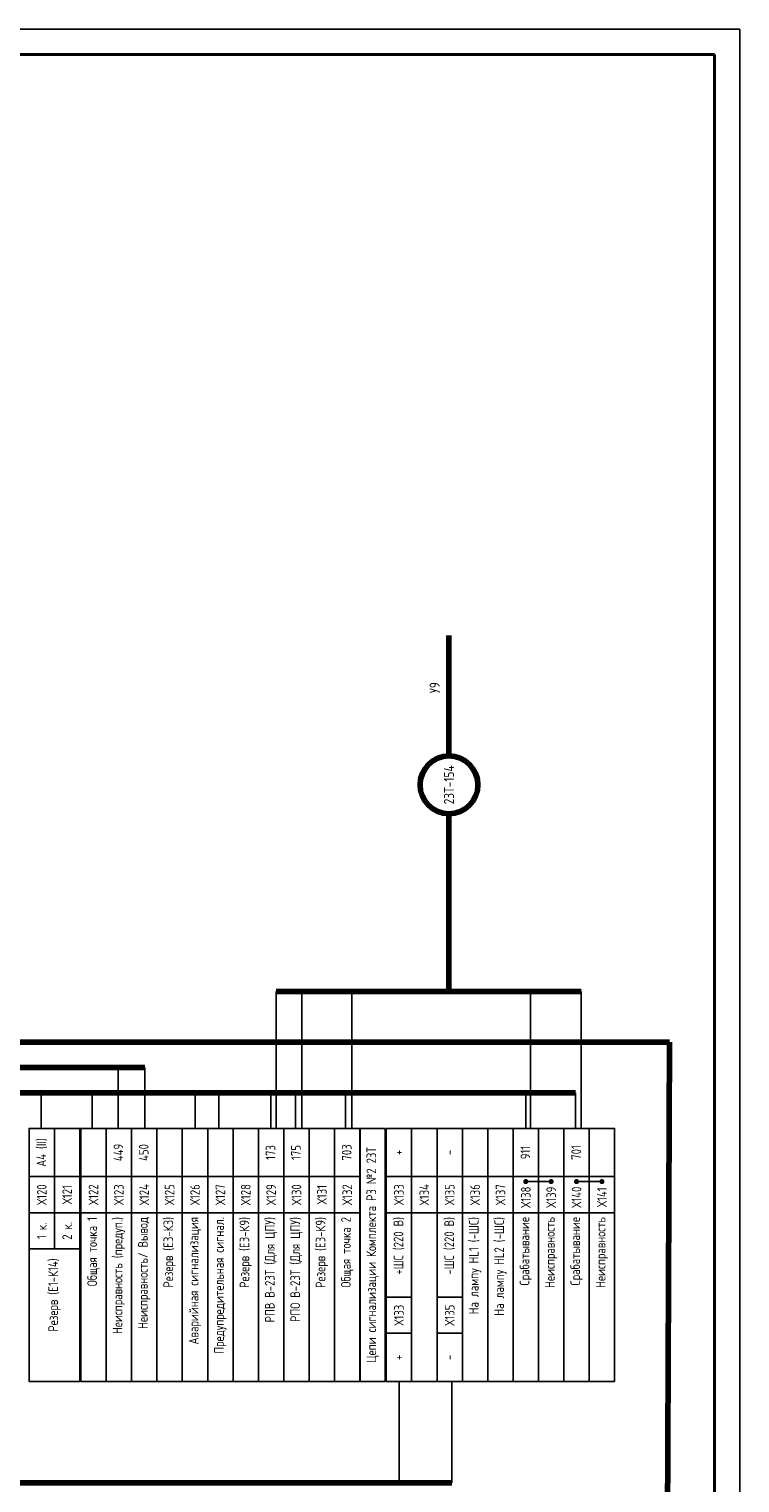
# Model space of a CAD drawing. Header units: millimetres. Extents: x 616 to 6196, y 2487 to 5711.
# Tile 46 of 46: x 6056 to 6196, y 3613 to 3899. Entities that reach past the tile are written whole.
import ezdxf

# ---------------------------------------------------------------- set-up
doc = ezdxf.new("R2010")
doc.units = ezdxf.units.MM
doc.styles.add('SIMPLEX', font='GOST.ttf', dxfattribs={"height": 5})

msp = doc.modelspace()

# ---------------------------------------------------------------- linework, layer by layer
at = {"lineweight": -2}
for p, q in [((6196.14, 3899.35), (5355.14, 3899.35)), ((6196.14, 3305.35), (6196.14, 3899.35))]:
    msp.add_line(p, q, dxfattribs=at)
at = {"lineweight": 40}
for p, q in [((6191.14, 3894.35), (5375.14, 3894.35)), ((6191.14, 3310.35), (6191.14, 3894.35))]:
    msp.add_line(p, q, dxfattribs=at)
at = {"lineweight": 80}
for p, q in [((6138.82, 3756.1), (6138.82, 3779.85)), ((6138.82, 3709.7), (6138.82, 3744.7)), ((6104.76, 3709.7), (6164.89, 3709.7)), ((5799.45, 3699.7), (6182.3, 3699.7)), ((6181.46, 3505.33), (6182.3, 3699.7)), ((6078.9, 3694.7), (5674.26, 3694.7)), ((5994.31, 3612.83), (6139.36, 3612.83))]:
    msp.add_line(p, q, dxfattribs=at)
for p, q in [((6104.76, 3682.7), (6104.76, 3709.7)), ((6109.85, 3682.7), (6109.85, 3709.7)), ((6119.68, 3682.7), (6119.68, 3709.7)), ((6154.87, 3682.7), (6154.87, 3709.7)), ((6164.89, 3682.7), (6164.89, 3709.7)), ((6073.61, 3682.7), (6073.61, 3694.7)), ((6078.9, 3682.7), (6078.9, 3694.7)), ((6126.27, 3682.7), (6126.27, 3673.2)), ((6126.27, 3682.7), (6126.27, 3673.2)), ((6153.95, 3672.21), (6158.95, 3672.21)), ((6163.95, 3672.21), (6168.95, 3672.21)), ((6129.03, 3612.83), (6129.03, 3632.82)), ((6139.36, 3612.83), (6139.36, 3632.82))]:
    msp.add_line(p, q)
at = {"color": 3, "lineweight": 80}
msp.add_line((5402.62, 3689.7), (6163.77, 3689.7), dxfattribs=at)
at = {"color": 3}
for p, q in [((6058.47, 3682.7), (6058.47, 3689.7)), ((6068.53, 3682.7), (6068.53, 3689.7)), ((6088.81, 3682.7), (6088.81, 3689.7)), ((6093.49, 3682.7), (6093.49, 3689.7)), ((6103.73, 3682.7), (6103.73, 3689.7)), ((6108.59, 3682.7), (6108.59, 3689.7)), ((6118.4, 3682.7), (6118.4, 3689.7)), ((6153.96, 3682.7), (6153.96, 3689.7)), ((6163.77, 3682.7), (6163.77, 3689.7))]:
    msp.add_line(p, q, dxfattribs=at)
for points in [[(6061.08, 3673.2), (6061.08, 3682.7), (6056.08, 3682.7), (6056.08, 3673.2)], [(6066.08, 3673.2), (6066.08, 3682.7), (6061.08, 3682.7), (6061.08, 3673.2)], [(6071.27, 3673.2), (6071.27, 3682.7), (6066.27, 3682.7), (6066.27, 3673.2)], [(6076.27, 3673.2), (6076.27, 3682.7), (6071.27, 3682.7), (6071.27, 3673.2)], [(6081.27, 3673.2), (6081.27, 3682.7), (6076.27, 3682.7), (6076.27, 3673.2)], [(6086.27, 3673.2), (6086.27, 3682.7), (6081.27, 3682.7), (6081.27, 3673.2)], [(6091.27, 3673.2), (6091.27, 3682.7), (6086.27, 3682.7), (6086.27, 3673.2)], [(6096.27, 3673.2), (6096.27, 3682.7), (6091.27, 3682.7), (6091.27, 3673.2)], [(6101.27, 3673.2), (6101.27, 3682.7), (6096.27, 3682.7), (6096.27, 3673.2)], [(6106.27, 3673.2), (6106.27, 3682.7), (6101.27, 3682.7), (6101.27, 3673.2)], [(6111.27, 3673.2), (6111.27, 3682.7), (6106.27, 3682.7), (6106.27, 3673.2)], [(6116.27, 3673.2), (6116.27, 3682.7), (6111.27, 3682.7), (6111.27, 3673.2)], [(6121.27, 3673.2), (6121.27, 3682.7), (6116.27, 3682.7), (6116.27, 3673.2)], [(6126.27, 3682.7), (6126.27, 3632.82), (6121.27, 3632.82), (6121.27, 3682.7)], [(6131.46, 3673.2), (6131.46, 3682.7), (6126.46, 3682.7), (6126.46, 3673.2)], [(6136.46, 3673.2), (6136.46, 3682.7), (6131.46, 3682.7), (6131.46, 3673.2)], [(6141.46, 3673.2), (6141.46, 3682.7), (6136.46, 3682.7), (6136.46, 3673.2)], [(6146.46, 3673.2), (6146.46, 3682.7), (6141.46, 3682.7), (6141.46, 3673.2)], [(6151.46, 3673.2), (6151.46, 3682.7), (6146.46, 3682.7), (6146.46, 3673.2)], [(6156.46, 3673.2), (6156.46, 3682.7), (6151.46, 3682.7), (6151.46, 3673.2)], [(6161.46, 3673.2), (6161.46, 3682.7), (6156.46, 3682.7), (6156.46, 3673.2)], [(6166.46, 3673.2), (6166.46, 3682.7), (6161.46, 3682.7), (6161.46, 3673.2)], [(6171.46, 3673.2), (6171.46, 3682.7), (6166.46, 3682.7), (6166.46, 3673.2)], [(6061.08, 3673.2), (6061.08, 3666.07), (6056.08, 3666.07), (6056.08, 3673.2)], [(6066.08, 3673.2), (6066.08, 3666.07), (6061.08, 3666.07), (6061.08, 3673.2)], [(6071.27, 3673.2), (6071.27, 3666.07), (6066.27, 3666.07), (6066.27, 3673.2)], [(6076.27, 3673.2), (6076.27, 3666.07), (6071.27, 3666.07), (6071.27, 3673.2)], [(6081.27, 3673.2), (6081.27, 3666.07), (6076.27, 3666.07), (6076.27, 3673.2)], [(6086.27, 3673.2), (6086.27, 3666.07), (6081.27, 3666.07), (6081.27, 3673.2)], [(6091.27, 3673.2), (6091.27, 3666.07), (6086.27, 3666.07), (6086.27, 3673.2)], [(6096.27, 3673.2), (6096.27, 3666.07), (6091.27, 3666.07), (6091.27, 3673.2)], [(6101.27, 3673.2), (6101.27, 3666.07), (6096.27, 3666.07), (6096.27, 3673.2)], [(6106.27, 3673.2), (6106.27, 3666.07), (6101.27, 3666.07), (6101.27, 3673.2)], [(6111.27, 3673.2), (6111.27, 3666.07), (6106.27, 3666.07), (6106.27, 3673.2)], [(6116.27, 3673.2), (6116.27, 3666.07), (6111.27, 3666.07), (6111.27, 3673.2)], [(6121.27, 3673.2), (6121.27, 3666.07), (6116.27, 3666.07), (6116.27, 3673.2)], [(6131.46, 3673.2), (6131.46, 3666.07), (6126.46, 3666.07), (6126.46, 3673.2)], [(6136.46, 3673.2), (6136.46, 3666.07), (6131.46, 3666.07), (6131.46, 3673.2)], [(6141.46, 3673.2), (6141.46, 3666.07), (6136.46, 3666.07), (6136.46, 3673.2)], [(6146.46, 3673.2), (6146.46, 3666.07), (6141.46, 3666.07), (6141.46, 3673.2)], [(6151.46, 3673.2), (6151.46, 3666.07), (6146.46, 3666.07), (6146.46, 3673.2)], [(6156.46, 3673.2), (6156.46, 3666.07), (6151.46, 3666.07), (6151.46, 3673.2)], [(6161.46, 3673.2), (6161.46, 3666.07), (6156.46, 3666.07), (6156.46, 3673.2)], [(6166.46, 3673.2), (6166.46, 3666.07), (6161.46, 3666.07), (6161.46, 3673.2)], [(6171.46, 3673.2), (6171.46, 3666.07), (6166.46, 3666.07), (6166.46, 3673.2)], [(6061.08, 3666.07), (6061.08, 3658.95), (6056.08, 3658.95), (6056.08, 3666.07)], [(6066.08, 3666.07), (6066.08, 3658.95), (6061.08, 3658.95), (6061.08, 3666.07)], [(6071.27, 3666.07), (6071.27, 3632.82), (6066.27, 3632.82), (6066.27, 3666.07)], [(6076.27, 3666.07), (6076.27, 3632.82), (6071.27, 3632.82), (6071.27, 3666.07)], [(6081.27, 3666.07), (6081.27, 3632.82), (6076.27, 3632.82), (6076.27, 3666.07)], [(6086.27, 3666.07), (6086.27, 3632.82), (6081.27, 3632.82), (6081.27, 3666.07)], [(6091.27, 3666.07), (6091.27, 3632.82), (6086.27, 3632.82), (6086.27, 3666.07)], [(6096.27, 3666.07), (6096.27, 3632.82), (6091.27, 3632.82), (6091.27, 3666.07)], [(6101.27, 3666.07), (6101.27, 3632.82), (6096.27, 3632.82), (6096.27, 3666.07)], [(6106.27, 3666.07), (6106.27, 3632.82), (6101.27, 3632.82), (6101.27, 3666.07)], [(6111.27, 3666.07), (6111.27, 3632.82), (6106.27, 3632.82), (6106.27, 3666.07)], [(6116.27, 3666.07), (6116.27, 3632.82), (6111.27, 3632.82), (6111.27, 3666.07)], [(6121.27, 3666.07), (6121.27, 3632.82), (6116.27, 3632.82), (6116.27, 3666.07)], [(6131.46, 3666.07), (6131.46, 3632.82), (6126.46, 3632.82), (6126.46, 3666.07)], [(6136.46, 3666.07), (6136.46, 3632.82), (6131.46, 3632.82), (6131.46, 3666.07)], [(6141.46, 3666.07), (6141.46, 3632.82), (6136.46, 3632.82), (6136.46, 3666.07)], [(6146.46, 3666.07), (6146.46, 3632.82), (6141.46, 3632.82), (6141.46, 3666.07)], [(6151.46, 3666.07), (6151.46, 3632.82), (6146.46, 3632.82), (6146.46, 3666.07)], [(6156.46, 3666.07), (6156.46, 3632.82), (6151.46, 3632.82), (6151.46, 3666.07)], [(6161.46, 3666.07), (6161.46, 3632.82), (6156.46, 3632.82), (6156.46, 3666.07)], [(6166.46, 3666.07), (6166.46, 3632.82), (6161.46, 3632.82), (6161.46, 3666.07)], [(6171.46, 3666.07), (6171.46, 3632.82), (6166.46, 3632.82), (6166.46, 3666.07)], [(6066.08, 3658.95), (6066.08, 3632.82), (6056.08, 3632.82), (6056.08, 3658.95)], [(6131.46, 3649.45), (6131.46, 3642.32), (6126.46, 3642.32), (6126.46, 3649.45)], [(6141.46, 3649.45), (6141.46, 3642.32), (6136.46, 3642.32), (6136.46, 3649.45)], [(6131.46, 3632.82), (6131.46, 3642.32), (6126.46, 3642.32), (6126.46, 3632.82)], [(6141.46, 3632.82), (6141.46, 3642.32), (6136.46, 3642.32), (6136.46, 3632.82)]]:
    msp.add_lwpolyline(points, close=True)
at = {"const_width": 0.38}
for points in [[(6066.08, 3682.7), (6066.08, 3632.82)], [(6121.27, 3682.7), (6121.27, 3632.82)], [(6126.27, 3682.7), (6126.27, 3632.82)], [(6126.27, 3632.82), (6126.27, 3682.7)]]:
    msp.add_lwpolyline(points, dxfattribs=at)
at = {"const_width": 0.5}
for points in [[(6153.95, 3672.46, -1), (6153.95, 3671.96, -1)], [(6158.95, 3672.46, -1), (6158.95, 3671.96, -1)], [(6163.95, 3672.46, -1), (6163.95, 3671.96, -1)], [(6168.95, 3672.46, -1), (6168.95, 3671.96, -1)]]:
    msp.add_lwpolyline(points, format="xyb", close=True, dxfattribs=at)
at = {"lineweight": 80}
msp.add_circle((6138.82, 3750.4), 5.7, dxfattribs=at)

# ---------------------------------------------------------------- texts
at = {"rotation": 90, "style": 'SIMPLEX'}
for s, insert, char_height, width, attachment_point in [('У9', (6136, 3769.56), 2, 25.4866, 5), ('23Т-154', (6138.82, 3750.4), 2, 9.9109, 5), ('А4 (II)', (6058.58, 3677.95), 1.9, 9.5, 5), ('449', (6073.67, 3677.95), 1.9, 9.5, 5), ('450', (6078.67, 3677.95), 1.9, 9.5, 5), ('173', (6103.67, 3677.95), 1.9, 9.5, 5), ('175', (6108.67, 3677.95), 1.9, 9.5, 5), ('703', (6118.67, 3677.95), 1.9, 9.5, 5), ('Цепи сигнализации Комплекта РЗ №2 23Т', (6123.77, 3657.76), 1.9, 49.875, 5), ('911', (6153.86, 3677.95), 1.9, 9.5, 5), ('701', (6163.86, 3677.95), 1.9, 9.5, 5), ('+', (6128.86, 3677.95), 1.9, 9.5, 5), ('-', (6138.86, 3677.95), 1.9, 9.5, 5), ('Х120', (6058.58, 3669.64), 1.9, 7.125, 5), ('Х121', (6063.58, 3669.64), 1.9, 7.125, 5), ('Х122', (6068.77, 3669.64), 1.9, 7.125, 5), ('Х123', (6073.77, 3669.64), 1.9, 7.125, 5), ('Х124', (6078.77, 3669.64), 1.9, 7.125, 5), ('Х125', (6083.77, 3669.64), 1.9, 7.125, 5), ('Х126', (6088.77, 3669.64), 1.9, 7.125, 5), ('Х127', (6093.77, 3669.64), 1.9, 7.125, 5), ('Х128', (6098.77, 3669.64), 1.9, 7.125, 5), ('Х129', (6103.77, 3669.64), 1.9, 7.125, 5), ('Х130', (6108.77, 3669.64), 1.9, 7.125, 5), ('Х131', (6113.77, 3669.64), 1.9, 7.125, 5), ('Х132', (6118.77, 3669.64), 1.9, 7.125, 5), ('Х133', (6128.96, 3669.64), 1.9, 7.125, 5), ('Х134', (6133.96, 3669.64), 1.9, 7.125, 5), ('Х135', (6138.96, 3669.64), 1.9, 7.125, 5), ('Х136', (6143.96, 3669.64), 1.9, 7.125, 5), ('Х137', (6148.96, 3669.64), 1.9, 7.125, 5), ('Х138', (6153.96, 3669.14), 1.9, 6.1308, 5), ('Х139', (6158.96, 3669.14), 1.9, 6.1308, 5), ('Х140', (6163.96, 3669.14), 1.9, 6.1308, 5), ('Х141', (6168.96, 3669.14), 1.9, 6.1308, 5), ('Общая точка 1', (6068.77, 3665.23), 1.9, 32.4083, 6), ('Неисправность (предуп.)', (6073.77, 3665.23), 1.9, 32.4083, 6), ('Неисправность/ Вывод', (6078.77, 3665.23), 1.9, 32.4083, 6), ('Резерв (Е3-К3)', (6083.77, 3665.23), 1.9, 32.4083, 6), ('Аварийная сигнализация', (6088.77, 3665.23), 1.9, 32.4083, 6), ('Предупредительная сигнал.', (6093.77, 3665.23), 1.9, 32.4083, 6), ('Резерв (Е3-К9)', (6098.77, 3665.23), 1.9, 32.4083, 6), ('РПВ В-23Т (Для ЦПУ)', (6103.77, 3665.23), 1.9, 32.4083, 6), ('РПО В-23Т (Для ЦПУ)', (6108.77, 3665.23), 1.9, 32.4083, 6), ('Резерв (Е3-К9)', (6113.77, 3665.23), 1.9, 32.4083, 6), ('Общая точка 2', (6118.77, 3665.23), 1.9, 32.4083, 6), ('+ШС (220 В)', (6128.96, 3665.23), 1.9, 15.7833, 6), ('-ШС (220 В)', (6138.96, 3665.23), 1.9, 15.7833, 6), ('На лампу HL1 (-ШС)', (6143.96, 3665.23), 1.9, 32.4083, 6), ('На лампу HL2 (-ШС)', (6148.96, 3665.23), 1.9, 32.4083, 6), ('Срабатывание ', (6153.96, 3665.23), 1.9, 32.4083, 6), ('Неисправность', (6158.96, 3665.23), 1.9, 32.4083, 6), ('Срабатывание ', (6163.96, 3665.23), 1.9, 32.4083, 6), ('Неисправность', (6168.96, 3665.23), 1.9, 32.4083, 6), ('1 к.{\\fArial|b0|i0|c204|p34; }', (6058.58, 3662.51), 1.9, 7.125, 5), ('2 к.{\\fArial|b0|i0|c204|p34; }', (6063.58, 3662.51), 1.9, 7.125, 5), ('Резерв (Е1-К14)', (6061.08, 3657.08), 1.9, 24.2572, 6), ('Х133', (6128.96, 3645.89), 1.9, 7.125, 5), ('Х135', (6138.96, 3645.89), 1.9, 7.125, 5), ('+', (6128.86, 3637.57), 1.9, 9.5, 5), ('-', (6138.86, 3637.57), 1.9, 9.5, 5)]:
    msp.add_mtext(s, dxfattribs=dict(at, insert=insert, char_height=char_height, width=width, attachment_point=attachment_point))

doc.saveas('drawing.dxf')
